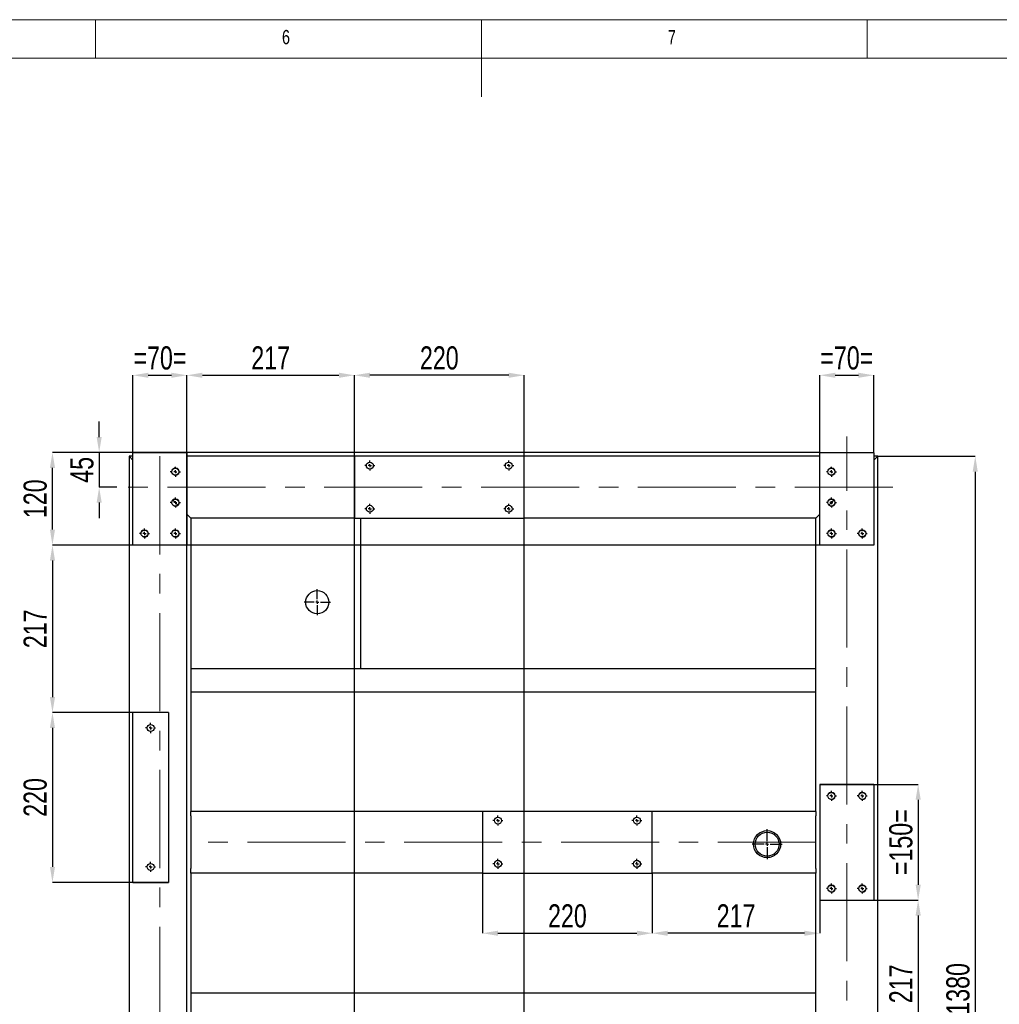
# Model space of a CAD drawing. Header units: millimetres. Extents: x 5 to 589, y 5 to 415.
# Tile 13 of 18: x 237 to 364, y 287 to 415. Entities that reach past the tile are written whole.
import ezdxf

# ---------------------------------------------------------------- set-up
doc = ezdxf.new("R2010")
doc.units = ezdxf.units.MM
doc.header["$PDSIZE"] = -1
doc.linetypes.add('CENTERX2', pattern=[20.32, 12.7, -2.54, 2.54, -2.54])
for name, color, linetype in [('COTES', 1, 'Continuous'), ('NOTES', 6, 'Continuous'), ('TRAIT-FINS', 9, 'Continuous'), ('TRAIT-MIXTES', 3, 'CENTERX2')]:
    doc.layers.add(name, color=color, linetype=linetype)
doc.layers.add('TRAIT-FORT', color=4, linetype='Continuous', lineweight=25)
doc.styles.add('SLDTEXTSTYLE0', font='TXT', dxfattribs={"width": 0.75})
doc.dimstyles.new('SLDDIMSTYLE2', dxfattribs={"dimtxt": 3, "dimasz": 2, "dimexe": 0, "dimexo": 0.0625, "dimgap": 0.75, "dimtad": 1, "dimdec": 0, "dimlfac": 10, "dimrnd": 1e-09, "dimzin": 12, "dimdsep": 46, "dimtxsty": 'SLDTEXTSTYLE0', "dimsah": 1, "dimcen": 0.09, "dimadec": 0, "dimazin": 3, "dimtfac": 1, "dimtdec": 0, "dimtofl": 0, "dimtmove": 0, "dimatfit": 3, "dimfxl": 1, "dimfrac": 2, "dimtolj": 1, "dimtzin": 12, "dimarcsym": 0})
doc.dimstyles.new('SLDDIMSTYLE7', dxfattribs={"dimtxt": 3, "dimasz": 2, "dimexe": 0, "dimexo": 0.0625, "dimgap": 0.75, "dimtad": 1, "dimdec": 0, "dimlfac": 10, "dimrnd": 1e-09, "dimzin": 12, "dimdsep": 46, "dimtxsty": 'SLDTEXTSTYLE0', "dimsah": 1, "dimcen": 0.09, "dimadec": 0, "dimazin": 3, "dimtfac": 1, "dimtdec": 0, "dimtmove": 0, "dimatfit": 0, "dimfxl": 1, "dimfrac": 2, "dimtolj": 1, "dimtzin": 12, "dimarcsym": 0})

# ---------------------------------------------------------------- blocks, each defined once
blk = doc.blocks.new('_D_90')
at = {"layer": 'COTES', "color": 0, "lineweight": -2, "transparency": 16777216}
for p, q in [((247.48, 360.93), (247.48, 362.93)), ((251.79, 358.93), (247.48, 358.93)), ((247.48, 358.93), (247.48, 354.43)), ((249.75, 354.43), (247.48, 354.43)), ((247.48, 352.43), (247.48, 350.43))]:
    blk.add_line(p, q, dxfattribs=at)
at = {"layer": 'COTES', "color": 0, "transparency": 16777216}
for points in [[(247.15, 360.93), (247.81, 360.93), (247.48, 358.93)], [(247.15, 352.43), (247.81, 352.43), (247.48, 354.43)]]:
    blk.add_solid(points, dxfattribs=at)
at = {"layer": 'Defpoints', "color": 0, "transparency": 16777216}
for p in [(251.85, 358.93), (247.48, 354.43), (249.81, 354.43)]:
    blk.add_point(p, dxfattribs=at)
at = {"layer": 'COTES', "color": 0, "transparency": 16777216, "insert": (243.73, 356.68), "char_height": 3, "attachment_point": 2, "rotation": 90, "style": 'SLDTEXTSTYLE0'}
blk.add_mtext('\\A1;45', dxfattribs=at)
blk = doc.blocks.new('_D_92')
at = {"layer": 'COTES', "color": 0, "lineweight": -2, "transparency": 16777216}
for p, q in [((340.79, 358.93), (241.43, 358.93)), ((241.43, 348.93), (241.43, 356.93)), ((340.79, 346.93), (241.43, 346.93))]:
    blk.add_line(p, q, dxfattribs=at)
at = {"layer": 'COTES', "color": 0, "transparency": 16777216}
for points in [[(241.1, 356.93), (241.76, 356.93), (241.43, 358.93)], [(241.1, 348.93), (241.76, 348.93), (241.43, 346.93)]]:
    blk.add_solid(points, dxfattribs=at)
at = {"layer": 'Defpoints', "color": 0, "transparency": 16777216}
for p in [(241.43, 358.93), (340.85, 358.93), (340.85, 346.93)]:
    blk.add_point(p, dxfattribs=at)
at = {"layer": 'COTES', "color": 0, "transparency": 16777216, "insert": (237.68, 352.93), "char_height": 3, "attachment_point": 2, "rotation": 90, "style": 'SLDTEXTSTYLE0'}
blk.add_mtext('\\A1;120', dxfattribs=at)
blk = doc.blocks.new('_D_93')
at = {"layer": 'COTES', "color": 0, "lineweight": -2, "transparency": 16777216}
for p, q in [((340.92, 315.93), (353.59, 315.93)), ((353.59, 313.93), (353.59, 302.93)), ((340.92, 300.93), (353.59, 300.93))]:
    blk.add_line(p, q, dxfattribs=at)
at = {"layer": 'COTES', "color": 0, "transparency": 16777216}
for points in [[(353.26, 313.93), (353.93, 313.93), (353.59, 315.93)], [(353.26, 302.93), (353.93, 302.93), (353.59, 300.93)]]:
    blk.add_solid(points, dxfattribs=at)
at = {"layer": 'Defpoints', "color": 0, "transparency": 16777216}
for p in [(340.85, 315.93), (340.85, 300.93), (353.59, 300.93)]:
    blk.add_point(p, dxfattribs=at)
at = {"layer": 'COTES', "color": 0, "transparency": 16777216, "insert": (349.84, 308.43), "char_height": 3, "attachment_point": 2, "rotation": 90, "style": 'SLDTEXTSTYLE0'}
blk.add_mtext('\\A1;=150=', dxfattribs=at)
blk = doc.blocks.new('_D_94')
at = {"layer": 'COTES', "color": 0, "lineweight": -2, "transparency": 16777216}
for p, q in [((256.39, 325.23), (241.43, 325.23)), ((241.43, 323.23), (241.43, 305.23)), ((256.39, 303.23), (241.43, 303.23))]:
    blk.add_line(p, q, dxfattribs=at)
at = {"layer": 'COTES', "color": 0, "transparency": 16777216}
for points in [[(241.1, 323.23), (241.76, 323.23), (241.43, 325.23)], [(241.1, 305.23), (241.76, 305.23), (241.43, 303.23)]]:
    blk.add_solid(points, dxfattribs=at)
at = {"layer": 'Defpoints', "color": 0, "transparency": 16777216}
for p in [(256.45, 325.23), (241.43, 303.23), (256.45, 303.23)]:
    blk.add_point(p, dxfattribs=at)
at = {"layer": 'COTES', "color": 0, "transparency": 16777216, "insert": (237.68, 314.23), "char_height": 3, "attachment_point": 2, "rotation": 90, "style": 'SLDTEXTSTYLE0'}
blk.add_mtext('\\A1;220', dxfattribs=at)
blk = doc.blocks.new('_D_95')
at = {"layer": 'COTES', "color": 0, "lineweight": -2, "transparency": 16777216}
for p, q in [((251.79, 346.93), (241.43, 346.93)), ((241.43, 344.93), (241.43, 327.23)), ((251.79, 325.23), (241.43, 325.23))]:
    blk.add_line(p, q, dxfattribs=at)
at = {"layer": 'COTES', "color": 0, "transparency": 16777216}
for points in [[(241.1, 344.93), (241.76, 344.93), (241.43, 346.93)], [(241.1, 327.23), (241.76, 327.23), (241.43, 325.23)]]:
    blk.add_solid(points, dxfattribs=at)
at = {"layer": 'Defpoints', "color": 0, "transparency": 16777216}
for p in [(251.85, 346.93), (241.43, 325.23), (251.85, 325.23)]:
    blk.add_point(p, dxfattribs=at)
at = {"layer": 'COTES', "color": 0, "transparency": 16777216, "insert": (237.68, 336.08), "char_height": 3, "attachment_point": 2, "rotation": 90, "style": 'SLDTEXTSTYLE0'}
blk.add_mtext('\\A1;217', dxfattribs=at)
blk = doc.blocks.new('_D_97')
at = {"layer": 'COTES', "color": 0, "lineweight": -2, "transparency": 16777216}
for p, q in [((347.92, 300.93), (353.59, 300.93)), ((353.59, 298.93), (353.59, 281.23)), ((347.92, 279.23), (353.59, 279.23))]:
    blk.add_line(p, q, dxfattribs=at)
at = {"layer": 'COTES', "color": 0, "transparency": 16777216}
for points in [[(353.26, 298.93), (353.93, 298.93), (353.59, 300.93)], [(353.26, 281.23), (353.93, 281.23), (353.59, 279.23)]]:
    blk.add_solid(points, dxfattribs=at)
at = {"layer": 'Defpoints', "color": 0, "transparency": 16777216}
for p in [(347.85, 300.93), (347.85, 279.23), (353.59, 279.23)]:
    blk.add_point(p, dxfattribs=at)
at = {"layer": 'COTES', "color": 0, "transparency": 16777216, "insert": (349.84, 290.08), "char_height": 3, "attachment_point": 2, "rotation": 90, "style": 'SLDTEXTSTYLE0'}
blk.add_mtext('\\A1;217', dxfattribs=at)
blk = doc.blocks.new('_D_109')
at = {"layer": 'COTES', "color": 0, "lineweight": -2, "transparency": 16777216}
for p, q in [((348.42, 358.43), (360.99, 358.43)), ((360.99, 356.43), (360.99, 222.43)), ((347.92, 220.43), (360.99, 220.43))]:
    blk.add_line(p, q, dxfattribs=at)
at = {"layer": 'COTES', "color": 0, "transparency": 16777216}
for points in [[(360.65, 356.43), (361.32, 356.43), (360.99, 358.43)], [(360.65, 222.43), (361.32, 222.43), (360.99, 220.43)]]:
    blk.add_solid(points, dxfattribs=at)
at = {"layer": 'Defpoints', "color": 0, "transparency": 16777216}
for p in [(348.35, 358.43), (347.85, 220.43), (360.99, 220.43)]:
    blk.add_point(p, dxfattribs=at)
at = {"layer": 'COTES', "color": 0, "transparency": 16777216, "insert": (357.24, 289.43), "char_height": 3, "attachment_point": 2, "rotation": 90, "style": 'SLDTEXTSTYLE0'}
blk.add_mtext('\\A1;1380', dxfattribs=at)
blk = doc.blocks.new('_D_113')
at = {"layer": 'COTES', "color": 0, "lineweight": -2, "transparency": 16777216}
for p, q in [((280.55, 227.49), (280.55, 368.93)), ((300.55, 368.93), (282.55, 368.93)), ((302.55, 227.49), (302.55, 368.93))]:
    blk.add_line(p, q, dxfattribs=at)
at = {"layer": 'COTES', "color": 0, "transparency": 16777216}
for points in [[(282.55, 369.26), (282.55, 368.6), (280.55, 368.93)], [(300.55, 369.26), (300.55, 368.6), (302.55, 368.93)]]:
    blk.add_solid(points, dxfattribs=at)
at = {"layer": 'Defpoints', "color": 0, "transparency": 16777216}
for p in [(280.55, 368.93), (280.55, 227.43), (302.55, 227.43)]:
    blk.add_point(p, dxfattribs=at)
at = {"layer": 'COTES', "color": 0, "transparency": 16777216, "insert": (291.55, 372.68), "char_height": 3, "attachment_point": 2, "style": 'SLDTEXTSTYLE0'}
blk.add_mtext('\\A1;220', dxfattribs=at)
blk = doc.blocks.new('_D_114')
at = {"layer": 'COTES', "color": 0, "lineweight": -2, "transparency": 16777216}
for p, q in [((251.85, 358.99), (251.85, 368.93)), ((253.85, 368.93), (256.85, 368.93)), ((258.85, 358.99), (258.85, 368.93))]:
    blk.add_line(p, q, dxfattribs=at)
at = {"layer": 'COTES', "color": 0, "transparency": 16777216}
for points in [[(253.85, 369.26), (253.85, 368.6), (251.85, 368.93)], [(256.85, 369.26), (256.85, 368.6), (258.85, 368.93)]]:
    blk.add_solid(points, dxfattribs=at)
at = {"layer": 'Defpoints', "color": 0, "transparency": 16777216}
for p in [(258.85, 368.93), (251.85, 358.93), (258.85, 358.93)]:
    blk.add_point(p, dxfattribs=at)
at = {"layer": 'COTES', "color": 0, "transparency": 16777216, "insert": (255.35, 372.68), "char_height": 3, "attachment_point": 2, "style": 'SLDTEXTSTYLE0'}
blk.add_mtext('\\A1;=70=', dxfattribs=at)
blk = doc.blocks.new('_D_115')
at = {"layer": 'COTES', "color": 0, "lineweight": -2, "transparency": 16777216}
for p, q in [((258.85, 230.99), (258.85, 368.93)), ((260.85, 368.93), (278.55, 368.93)), ((280.55, 227.49), (280.55, 368.93))]:
    blk.add_line(p, q, dxfattribs=at)
at = {"layer": 'COTES', "color": 0, "transparency": 16777216}
for points in [[(260.85, 369.26), (260.85, 368.6), (258.85, 368.93)], [(278.55, 369.26), (278.55, 368.6), (280.55, 368.93)]]:
    blk.add_solid(points, dxfattribs=at)
at = {"layer": 'Defpoints', "color": 0, "transparency": 16777216}
for p in [(280.55, 368.93), (258.85, 230.93), (280.55, 227.43)]:
    blk.add_point(p, dxfattribs=at)
at = {"layer": 'COTES', "color": 0, "transparency": 16777216, "insert": (269.7, 372.68), "char_height": 3, "attachment_point": 2, "style": 'SLDTEXTSTYLE0'}
blk.add_mtext('\\A1;217', dxfattribs=at)
blk = doc.blocks.new('_D_116')
at = {"layer": 'COTES', "color": 0, "lineweight": -2, "transparency": 16777216}
for p, q in [((297.15, 304.37), (297.15, 296.64)), ((319.15, 304.37), (319.15, 296.64)), ((299.15, 296.64), (317.15, 296.64))]:
    blk.add_line(p, q, dxfattribs=at)
at = {"layer": 'COTES', "color": 0, "transparency": 16777216}
for points in [[(299.15, 296.97), (299.15, 296.3), (297.15, 296.64)], [(317.15, 296.97), (317.15, 296.3), (319.15, 296.64)]]:
    blk.add_solid(points, dxfattribs=at)
at = {"layer": 'Defpoints', "color": 0, "transparency": 16777216}
for p in [(297.15, 304.43), (319.15, 304.43), (319.15, 296.64)]:
    blk.add_point(p, dxfattribs=at)
at = {"layer": 'COTES', "color": 0, "transparency": 16777216, "insert": (308.15, 300.39), "char_height": 3, "attachment_point": 2, "style": 'SLDTEXTSTYLE0'}
blk.add_mtext('\\A1;220', dxfattribs=at)
blk = doc.blocks.new('_D_117')
at = {"layer": 'COTES', "color": 0, "lineweight": -2, "transparency": 16777216}
for p, q in [((319.15, 304.37), (319.15, 296.64)), ((340.85, 300.87), (340.85, 296.64)), ((338.85, 296.64), (321.15, 296.64))]:
    blk.add_line(p, q, dxfattribs=at)
at = {"layer": 'COTES', "color": 0, "transparency": 16777216}
for points in [[(321.15, 296.97), (321.15, 296.3), (319.15, 296.64)], [(338.85, 296.97), (338.85, 296.3), (340.85, 296.64)]]:
    blk.add_solid(points, dxfattribs=at)
at = {"layer": 'Defpoints', "color": 0, "transparency": 16777216}
for p in [(319.15, 304.43), (340.85, 300.93), (319.15, 296.64)]:
    blk.add_point(p, dxfattribs=at)
at = {"layer": 'COTES', "color": 0, "transparency": 16777216, "insert": (330, 300.39), "char_height": 3, "attachment_point": 2, "style": 'SLDTEXTSTYLE0'}
blk.add_mtext('\\A1;217', dxfattribs=at)
blk = doc.blocks.new('_D_118')
at = {"layer": 'COTES', "color": 0, "lineweight": -2, "transparency": 16777216}
for p, q in [((340.85, 358.99), (340.85, 368.93)), ((342.85, 368.93), (345.85, 368.93)), ((347.85, 358.99), (347.85, 368.93))]:
    blk.add_line(p, q, dxfattribs=at)
at = {"layer": 'COTES', "color": 0, "transparency": 16777216}
for points in [[(342.85, 369.26), (342.85, 368.6), (340.85, 368.93)], [(345.85, 369.26), (345.85, 368.6), (347.85, 368.93)]]:
    blk.add_solid(points, dxfattribs=at)
at = {"layer": 'Defpoints', "color": 0, "transparency": 16777216}
for p in [(347.85, 368.93), (340.85, 358.93), (347.85, 358.93)]:
    blk.add_point(p, dxfattribs=at)
at = {"layer": 'COTES', "color": 0, "transparency": 16777216, "insert": (344.35, 372.68), "char_height": 3, "attachment_point": 2, "style": 'SLDTEXTSTYLE0'}
blk.add_mtext('\\A1;=70=', dxfattribs=at)
blk = doc.blocks.new('SW_CENTERMARKSYMBOL_36')
at = {"layer": 'TRAIT-MIXTES', "color": 0}
for p, q in [((0, 0.4), (0, 1.95)), ((-0.4, 0), (-1.95, 0)), ((0, 0), (-0.2, 0)), ((0, 0), (0, 0.2)), ((0, 0), (0, -0.2)), ((0, 0), (0.2, 0)), ((0.4, 0), (1.95, 0)), ((0, -0.4), (0, -1.95))]:
    blk.add_line(p, q, dxfattribs=at)
blk = doc.blocks.new('SW_CENTERMARKSYMBOL_38')
at = {"layer": 'TRAIT-MIXTES', "color": 0}
for p, q in [((-0.4, 0), (-0.65, 0)), ((0, 0), (-0.2, 0)), ((0, 0.4), (0, 0.65)), ((0, 0), (0, 0.2)), ((0, 0), (0, -0.2)), ((0, 0), (0.2, 0)), ((0.4, 0), (0.65, 0)), ((0, -0.4), (0, -0.65))]:
    blk.add_line(p, q, dxfattribs=at)
blk = doc.blocks.new('SW_CENTERMARKSYMBOL_39')
at = {"layer": 'TRAIT-MIXTES', "color": 0}
for p, q in [((-0.4, 0), (-0.65, 0)), ((0, 0), (-0.2, 0)), ((0, 0.4), (0, 0.65)), ((0, 0), (0, 0.2)), ((0, 0), (0, -0.2)), ((0, 0), (0.2, 0)), ((0.4, 0), (0.65, 0)), ((0, -0.4), (0, -0.65))]:
    blk.add_line(p, q, dxfattribs=at)
blk = doc.blocks.new('SW_CENTERMARKSYMBOL_40')
at = {"layer": 'TRAIT-MIXTES', "color": 0}
for p, q in [((-0.4, 0), (-0.65, 0)), ((0, 0), (-0.2, 0)), ((0, 0.4), (0, 0.65)), ((0, 0), (0, 0.2)), ((0, 0), (0, -0.2)), ((0, 0), (0.2, 0)), ((0.4, 0), (0.65, 0)), ((0, -0.4), (0, -0.65))]:
    blk.add_line(p, q, dxfattribs=at)
blk = doc.blocks.new('SW_CENTERMARKSYMBOL_41')
at = {"layer": 'TRAIT-MIXTES', "color": 0}
for p, q in [((-0.4, 0), (-0.65, 0)), ((0, 0), (-0.2, 0)), ((0, 0.4), (0, 0.65)), ((0, 0), (0, 0.2)), ((0, 0), (0, -0.2)), ((0, 0), (0.2, 0)), ((0.4, 0), (0.65, 0)), ((0, -0.4), (0, -0.65))]:
    blk.add_line(p, q, dxfattribs=at)
blk = doc.blocks.new('SW_CENTERMARKSYMBOL_53')
at = {"layer": 'TRAIT-MIXTES', "color": 0}
for p, q in [((0, 0.4), (0, 1.7)), ((-0.4, 0), (-1.7, 0)), ((0, 0), (-0.2, 0)), ((0, 0), (0, 0.2)), ((0, 0), (0, -0.2)), ((0, 0), (0.2, 0)), ((0.4, 0), (1.7, 0)), ((0, -0.4), (0, -1.7))]:
    blk.add_line(p, q, dxfattribs=at)
blk = doc.blocks.new('SW_CENTERMARKSYMBOL_70')
at = {"layer": 'TRAIT-MIXTES', "color": 0}
for p, q in [((-0.4, 0), (-0.65, 0)), ((0, 0), (-0.2, 0)), ((0, 0.4), (0, 0.65)), ((0, 0), (0, 0.2)), ((0, 0), (0, -0.2)), ((0, 0), (0.2, 0)), ((0.4, 0), (0.65, 0)), ((0, -0.4), (0, -0.65))]:
    blk.add_line(p, q, dxfattribs=at)
blk = doc.blocks.new('SW_CENTERMARKSYMBOL_71')
at = {"layer": 'TRAIT-MIXTES', "color": 0}
for p, q in [((-0.4, 0), (-0.65, 0)), ((0, 0), (-0.2, 0)), ((0, 0.4), (0, 0.65)), ((0, 0), (0, 0.2)), ((0, 0), (0, -0.2)), ((0, 0), (0.2, 0)), ((0.4, 0), (0.65, 0)), ((0, -0.4), (0, -0.65))]:
    blk.add_line(p, q, dxfattribs=at)
blk = doc.blocks.new('SW_CENTERMARKSYMBOL_72')
at = {"layer": 'TRAIT-MIXTES', "color": 0}
for p, q in [((-0.4, 0), (-0.65, 0)), ((0, 0), (-0.2, 0)), ((0, 0.4), (0, 0.65)), ((0, 0), (0, 0.2)), ((0, 0), (0, -0.2)), ((0, 0), (0.2, 0)), ((0.4, 0), (0.65, 0)), ((0, -0.4), (0, -0.65))]:
    blk.add_line(p, q, dxfattribs=at)
blk = doc.blocks.new('SW_CENTERMARKSYMBOL_73')
at = {"layer": 'TRAIT-MIXTES', "color": 0}
for p, q in [((-0.4, 0), (-0.65, 0)), ((0, 0), (-0.2, 0)), ((0, 0.4), (0, 0.65)), ((0, 0), (0, 0.2)), ((0, 0), (0, -0.2)), ((0, 0), (0.2, 0)), ((0.4, 0), (0.65, 0)), ((0, -0.4), (0, -0.65))]:
    blk.add_line(p, q, dxfattribs=at)
blk = doc.blocks.new('SW_CENTERMARKSYMBOL_74')
at = {"layer": 'TRAIT-MIXTES', "color": 0}
for p, q in [((-0.4, 0), (-0.65, 0)), ((0, 0), (-0.2, 0)), ((0, 0.4), (0, 0.65)), ((0, 0), (0, 0.2)), ((0, 0), (0, -0.2)), ((0, 0), (0.2, 0)), ((0.4, 0), (0.65, 0)), ((0, -0.4), (0, -0.65))]:
    blk.add_line(p, q, dxfattribs=at)
blk = doc.blocks.new('SW_CENTERMARKSYMBOL_75')
at = {"layer": 'TRAIT-MIXTES', "color": 0}
for p, q in [((-0.4, 0), (-0.65, 0)), ((0, 0), (-0.2, 0)), ((0, 0.4), (0, 0.65)), ((0, 0), (0, 0.2)), ((0, 0), (0, -0.2)), ((0, 0), (0.2, 0)), ((0.4, 0), (0.65, 0)), ((0, -0.4), (0, -0.65))]:
    blk.add_line(p, q, dxfattribs=at)
blk = doc.blocks.new('SW_CENTERMARKSYMBOL_76')
at = {"layer": 'TRAIT-MIXTES', "color": 0}
for p, q in [((-0.4, 0), (-0.65, 0)), ((0, 0), (-0.2, 0)), ((0, 0.4), (0, 0.65)), ((0, 0), (0, 0.2)), ((0, 0), (0, -0.2)), ((0, 0), (0.2, 0)), ((0.4, 0), (0.65, 0)), ((0, -0.4), (0, -0.65))]:
    blk.add_line(p, q, dxfattribs=at)
blk = doc.blocks.new('SW_CENTERMARKSYMBOL_77')
at = {"layer": 'TRAIT-MIXTES', "color": 0}
for p, q in [((-0.4, 0), (-0.65, 0)), ((0, 0), (-0.2, 0)), ((0, 0.4), (0, 0.65)), ((0, 0), (0, 0.2)), ((0, 0), (0, -0.2)), ((0, 0), (0.2, 0)), ((0.4, 0), (0.65, 0)), ((0, -0.4), (0, -0.65))]:
    blk.add_line(p, q, dxfattribs=at)
blk = doc.blocks.new('SW_CENTERMARKSYMBOL_78')
at = {"layer": 'TRAIT-MIXTES', "color": 0}
for p, q in [((-0.4, 0), (-0.65, 0)), ((0, 0), (-0.2, 0)), ((0, 0.4), (0, 0.65)), ((0, 0), (0, 0.2)), ((0, 0), (0, -0.2)), ((0, 0), (0.2, 0)), ((0.4, 0), (0.65, 0)), ((0, -0.4), (0, -0.65))]:
    blk.add_line(p, q, dxfattribs=at)
blk = doc.blocks.new('SW_CENTERMARKSYMBOL_79')
at = {"layer": 'TRAIT-MIXTES', "color": 0}
for p, q in [((-0.4, 0), (-0.65, 0)), ((0, 0), (-0.2, 0)), ((0, 0.4), (0, 0.65)), ((0, 0), (0, 0.2)), ((0, 0), (0, -0.2)), ((0, 0), (0.2, 0)), ((0.4, 0), (0.65, 0)), ((0, -0.4), (0, -0.65))]:
    blk.add_line(p, q, dxfattribs=at)
blk = doc.blocks.new('SW_CENTERMARKSYMBOL_85')
at = {"layer": 'TRAIT-MIXTES', "color": 0}
for p, q in [((-0.4, 0), (-0.65, 0)), ((0, 0), (-0.2, 0)), ((0, 0.4), (0, 0.65)), ((0, 0), (0, 0.2)), ((0, 0), (0, -0.2)), ((0, 0), (0.2, 0)), ((0.4, 0), (0.65, 0)), ((0, -0.4), (0, -0.65))]:
    blk.add_line(p, q, dxfattribs=at)
blk = doc.blocks.new('SW_CENTERMARKSYMBOL_86')
at = {"layer": 'TRAIT-MIXTES', "color": 0}
for p, q in [((-0.4, 0), (-0.65, 0)), ((0, 0), (-0.2, 0)), ((0, 0.4), (0, 0.65)), ((0, 0), (0, 0.2)), ((0, 0), (0, -0.2)), ((0, 0), (0.2, 0)), ((0.4, 0), (0.65, 0)), ((0, -0.4), (0, -0.65))]:
    blk.add_line(p, q, dxfattribs=at)
blk = doc.blocks.new('SW_CENTERMARKSYMBOL_87')
at = {"layer": 'TRAIT-MIXTES', "color": 0}
for p, q in [((-0.4, 0), (-0.65, 0)), ((0, 0), (-0.2, 0)), ((0, 0.4), (0, 0.65)), ((0, 0), (0, 0.2)), ((0, 0), (0, -0.2)), ((0, 0), (0.2, 0)), ((0.4, 0), (0.65, 0)), ((0, -0.4), (0, -0.65))]:
    blk.add_line(p, q, dxfattribs=at)
blk = doc.blocks.new('SW_CENTERMARKSYMBOL_88')
at = {"layer": 'TRAIT-MIXTES', "color": 0}
for p, q in [((-0.4, 0), (-0.65, 0)), ((0, 0), (-0.2, 0)), ((0, 0.4), (0, 0.65)), ((0, 0), (0, 0.2)), ((0, 0), (0, -0.2)), ((0, 0), (0.2, 0)), ((0.4, 0), (0.65, 0)), ((0, -0.4), (0, -0.65))]:
    blk.add_line(p, q, dxfattribs=at)
blk = doc.blocks.new('SW_CENTERMARKSYMBOL_93')
at = {"layer": 'TRAIT-MIXTES', "color": 0}
for p, q in [((-0.4, 0), (-0.65, 0)), ((0, 0), (-0.2, 0)), ((0, 0.4), (0, 0.65)), ((0, 0), (0, 0.2)), ((0, 0), (0, -0.2)), ((0, 0), (0.2, 0)), ((0.4, 0), (0.65, 0)), ((0, -0.4), (0, -0.65))]:
    blk.add_line(p, q, dxfattribs=at)
blk = doc.blocks.new('SW_CENTERMARKSYMBOL_94')
at = {"layer": 'TRAIT-MIXTES', "color": 0}
for p, q in [((-0.4, 0), (-0.65, 0)), ((0, 0), (-0.2, 0)), ((0, 0.4), (0, 0.65)), ((0, 0), (0, 0.2)), ((0, 0), (0, -0.2)), ((0, 0), (0.2, 0)), ((0.4, 0), (0.65, 0)), ((0, -0.4), (0, -0.65))]:
    blk.add_line(p, q, dxfattribs=at)
blk = doc.blocks.new('SW_CENTERMARKSYMBOL_95')
at = {"layer": 'TRAIT-MIXTES', "color": 0}
for p, q in [((-0.4, 0), (-0.65, 0)), ((0, 0), (-0.2, 0)), ((0, 0.4), (0, 0.65)), ((0, 0), (0, 0.2)), ((0, 0), (0, -0.2)), ((0, 0), (0.2, 0)), ((0.4, 0), (0.65, 0)), ((0, -0.4), (0, -0.65))]:
    blk.add_line(p, q, dxfattribs=at)
blk = doc.blocks.new('SW_CENTERMARKSYMBOL_96')
at = {"layer": 'TRAIT-MIXTES', "color": 0}
for p, q in [((-0.4, 0), (-0.65, 0)), ((0, 0), (-0.2, 0)), ((0, 0.4), (0, 0.65)), ((0, 0), (0, 0.2)), ((0, 0), (0, -0.2)), ((0, 0), (0.2, 0)), ((0.4, 0), (0.65, 0)), ((0, -0.4), (0, -0.65))]:
    blk.add_line(p, q, dxfattribs=at)

msp = doc.modelspace()

# ---------------------------------------------------------------- linework, layer by layer
at = {"lineweight": 18}
for p, q in [((589, 415), (5, 415)), ((247, 410), (247, 415)), ((297, 415), (297, 405)), ((347, 410), (347, 415)), ((584, 410), (10, 410))]:
    msp.add_line(p, q, dxfattribs=at)
at = {"layer": 'TRAIT-FINS', "lineweight": 18}
for centre in [(257.35, 356.43), (342.35, 356.43), (257.35, 352.43), (342.35, 352.43), (253.35, 348.43), (257.35, 348.43), (342.35, 348.43), (346.35, 348.43), (342.35, 314.43), (346.35, 314.43), (342.35, 302.43), (346.35, 302.43)]:
    msp.add_arc(centre, 0.5, 255, 195, dxfattribs=at)
at = {"layer": 'TRAIT-FORT', "lineweight": 25}
for p, q in [((251.85, 346.93), (251.85, 358.93)), ((251.85, 358.93), (258.85, 358.93)), ((258.85, 358.93), (258.85, 346.93)), ((340.85, 346.93), (340.85, 358.93)), ((340.85, 358.93), (347.85, 358.93)), ((347.85, 358.93), (347.85, 346.93)), ((251.35, 358.43), (251.35, 71.43)), ((251.35, 358.43), (251.85, 357.93)), ((251.85, 357.93), (251.35, 358.43)), ((251.85, 358.43), (251.35, 358.43)), ((280.55, 358.43), (258.85, 358.43)), ((302.55, 358.43), (280.55, 358.43)), ((280.55, 358.43), (280.55, 350.43)), ((302.55, 350.43), (302.55, 358.43)), ((340.85, 358.43), (302.55, 358.43)), ((348.35, 358.43), (347.85, 358.43)), ((348.35, 358.43), (347.85, 357.93)), ((347.85, 357.93), (348.35, 358.43)), ((348.35, 71.43), (348.35, 358.43)), ((257.03, 352.75), (257.67, 352.11)), ((342.67, 352.75), (342.03, 352.11)), ((258.85, 350.93), (259.35, 350.43)), ((259.35, 350.43), (258.85, 350.93)), ((340.85, 350.93), (340.35, 350.43)), ((340.35, 350.43), (340.85, 350.93)), ((259.35, 350.43), (259.35, 312.43)), ((280.55, 350.43), (259.35, 350.43)), ((280.55, 350.43), (302.55, 350.43)), ((281.35, 350.43), (281.35, 330.93)), ((340.35, 350.43), (302.55, 350.43)), ((340.35, 312.43), (340.35, 350.43)), ((258.85, 346.93), (251.85, 346.93)), ((347.85, 346.93), (340.85, 346.93)), ((259.35, 330.93), (340.35, 330.93)), ((259.35, 327.93), (340.35, 327.93)), ((251.85, 303.23), (251.85, 325.23)), ((256.45, 325.23), (251.85, 325.23)), ((256.45, 325.23), (256.45, 303.23)), ((340.85, 315.93), (340.85, 300.93)), ((347.85, 315.93), (340.85, 315.93)), ((347.85, 315.93), (347.85, 300.93)), ((297.15, 312.43), (259.35, 312.43)), ((259.35, 311.83), (259.35, 312.43)), ((259.35, 311.83), (259.35, 305.03)), ((319.15, 312.43), (297.15, 312.43)), ((297.15, 312.43), (297.15, 304.43)), ((319.15, 304.43), (319.15, 312.43)), ((340.35, 312.43), (319.15, 312.43)), ((340.35, 312.43), (340.35, 311.83)), ((340.35, 305.03), (340.35, 311.83)), ((259.35, 304.43), (259.35, 305.03)), ((340.35, 305.03), (340.35, 304.43)), ((297.15, 304.43), (259.35, 304.43)), ((259.35, 304.43), (259.35, 227.43)), ((297.15, 304.43), (319.15, 304.43)), ((340.35, 304.43), (319.15, 304.43)), ((340.35, 227.43), (340.35, 304.43)), ((251.85, 303.23), (256.45, 303.23)), ((340.85, 300.93), (347.85, 300.93)), ((259.35, 288.93), (340.35, 288.93))]:
    msp.add_line(p, q, dxfattribs=at)
for centre, radius in [((282.55, 357.23), 0.45), ((300.55, 357.23), 0.45), ((257.35, 356.43), 0.45), ((342.35, 356.43), 0.45), ((257.35, 352.43), 0.45), ((342.35, 352.43), 0.45), ((282.55, 351.63), 0.45), ((300.55, 351.63), 0.45), ((253.35, 348.43), 0.45), ((257.35, 348.43), 0.45), ((342.35, 348.43), 0.45), ((346.35, 348.43), 0.45), ((275.74, 339.53), 1.5), ((254.15, 323.23), 0.45), ((342.35, 314.43), 0.45), ((346.35, 314.43), 0.45), ((299.15, 311.23), 0.45), ((317.15, 311.23), 0.45), ((334.02, 308.18), 1.75), ((334.02, 308.18), 1.55), ((254.15, 305.23), 0.45), ((299.15, 305.63), 0.45), ((317.15, 305.63), 0.45), ((342.35, 302.43), 0.45), ((346.35, 302.43), 0.45)]:
    msp.add_circle(centre, radius, dxfattribs=at)
at = {"layer": 'TRAIT-MIXTES', "lineweight": 18}
for p, q in [((344.35, 69.49), (344.35, 361.01)), ((255.35, 358.43), (255.35, 69.49)), ((350.31, 354.43), (249.81, 354.43)), ((340.35, 308.43), (259.35, 308.43))]:
    msp.add_line(p, q, dxfattribs=at)

# ---------------------------------------------------------------- block references
at = {"layer": 'TRAIT-MIXTES'}
for name, p in [('SW_CENTERMARKSYMBOL_40', (282.55, 357.23)), ('SW_CENTERMARKSYMBOL_39', (300.55, 357.23)), ('SW_CENTERMARKSYMBOL_94', (257.35, 356.43)), ('SW_CENTERMARKSYMBOL_77', (342.35, 356.43)), ('SW_CENTERMARKSYMBOL_93', (257.35, 352.43)), ('SW_CENTERMARKSYMBOL_41', (282.55, 351.63)), ('SW_CENTERMARKSYMBOL_38', (300.55, 351.63)), ('SW_CENTERMARKSYMBOL_76', (342.35, 352.43)), ('SW_CENTERMARKSYMBOL_96', (253.35, 348.43)), ('SW_CENTERMARKSYMBOL_95', (257.35, 348.43)), ('SW_CENTERMARKSYMBOL_79', (342.35, 348.43)), ('SW_CENTERMARKSYMBOL_78', (346.35, 348.43)), ('SW_CENTERMARKSYMBOL_53', (275.74, 339.53)), ('SW_CENTERMARKSYMBOL_71', (254.15, 323.23)), ('SW_CENTERMARKSYMBOL_75', (342.35, 314.43)), ('SW_CENTERMARKSYMBOL_74', (346.35, 314.43)), ('SW_CENTERMARKSYMBOL_87', (299.15, 311.23)), ('SW_CENTERMARKSYMBOL_86', (317.15, 311.23)), ('SW_CENTERMARKSYMBOL_36', (334.02, 308.18)), ('SW_CENTERMARKSYMBOL_88', (299.15, 305.63)), ('SW_CENTERMARKSYMBOL_85', (317.15, 305.63)), ('SW_CENTERMARKSYMBOL_70', (254.15, 305.23)), ('SW_CENTERMARKSYMBOL_73', (342.35, 302.43)), ('SW_CENTERMARKSYMBOL_72', (346.35, 302.43))]:
    msp.add_blockref(name, p, dxfattribs=at)

# ---------------------------------------------------------------- texts
at = {"layer": 'NOTES', "char_height": 1.85, "attachment_point": 1, "style": 'SLDTEXTSTYLE0'}
for s, insert in [('6', (271.17, 413.67)), ('7', (321.17, 413.67))]:
    msp.add_mtext(s, dxfattribs=dict(at, insert=insert))

# ---------------------------------------------------------------- dimensions: what is measured, and where the dimension line sits
at = {"layer": 'COTES'}
for base, p1, p2, picture, middle in [((258.85, 368.93), (251.85, 358.93), (258.85, 358.93), '_D_114', (255.35, 368.93)), ((347.85, 368.93), (340.85, 358.93), (347.85, 358.93), '_D_118', (344.35, 368.93))]:
    dim = msp.add_linear_dim(base=base, p1=p1, p2=p2, text='=<>=', dimstyle='SLDDIMSTYLE7', dxfattribs=at)
    dim.commit()
    dim.dimension.update_dxf_attribs({"geometry": picture, "text_midpoint": middle, "dimtype": 160})
for base, p1, p2, picture, middle in [((280.55, 368.93), (258.85, 230.93), (280.55, 227.43), '_D_115', (269.7, 368.93)), ((280.55, 368.93), (302.55, 227.43), (280.55, 227.43), '_D_113', (291.55, 368.93)), ((319.15, 296.64), (297.15, 304.43), (319.15, 304.43), '_D_116', (308.15, 296.64)), ((319.15, 296.64), (340.85, 300.93), (319.15, 304.43), '_D_117', (330, 296.64))]:
    dim = msp.add_linear_dim(base=base, p1=p1, p2=p2, dimstyle='SLDDIMSTYLE2', dxfattribs=at)
    dim.commit()
    dim.dimension.update_dxf_attribs({"geometry": picture, "text_midpoint": middle, "dimtype": 160})
for base, p1, p2, dimstyle, picture, middle in [((247.48, 354.43), (251.85, 358.93), (249.81, 354.43), 'SLDDIMSTYLE7', '_D_90', (247.48, 356.68)), ((241.43, 358.93), (340.85, 346.93), (340.85, 358.93), 'SLDDIMSTYLE2', '_D_92', (241.43, 352.93)), ((360.99, 220.43), (348.35, 358.43), (347.85, 220.43), 'SLDDIMSTYLE2', '_D_109', (360.99, 289.43)), ((241.43, 325.23), (251.85, 346.93), (251.85, 325.23), 'SLDDIMSTYLE2', '_D_95', (241.43, 336.08)), ((241.43, 303.23), (256.45, 325.23), (256.45, 303.23), 'SLDDIMSTYLE2', '_D_94', (241.43, 314.23)), ((353.59, 279.23), (347.85, 300.93), (347.85, 279.23), 'SLDDIMSTYLE2', '_D_97', (353.59, 290.08))]:
    dim = msp.add_linear_dim(base=base, p1=p1, p2=p2, angle=90, dimstyle=dimstyle, dxfattribs=at)
    dim.commit()
    dim.dimension.update_dxf_attribs({"geometry": picture, "text_midpoint": middle, "dimtype": 160})
dim = msp.add_linear_dim(base=(353.59, 300.93), p1=(340.85, 315.93), p2=(340.85, 300.93), angle=90, text='=<>=', dimstyle='SLDDIMSTYLE2', dxfattribs=at)
dim.commit()
dim.dimension.update_dxf_attribs({"geometry": '_D_93', "text_midpoint": (353.59, 308.43), "dimtype": 160})

doc.saveas('drawing.dxf')
